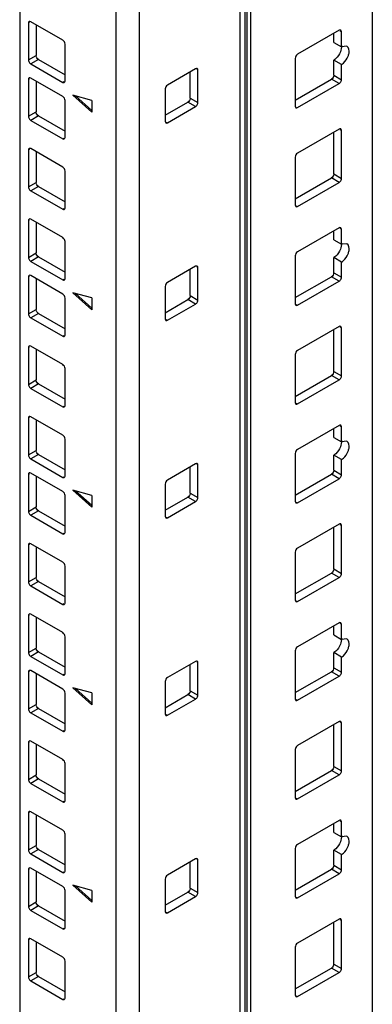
# Model space of a CAD drawing. Header units: millimetres. Extents: x 403 to 808, y 130 to 1563.
# Tile 3 of 14: x 743 to 808, y 297 to 478. Entities that reach past the tile are written whole.
import ezdxf

# ---------------------------------------------------------------- set-up
doc = ezdxf.new("R2010")
doc.units = ezdxf.units.MM
doc.header["$LTSCALE"] = 110.091572
doc.layers.add('00_COMPONENTS', color=7, linetype='CONTINUOUS')

msp = doc.modelspace()

# ---------------------------------------------------------------- linework, layer by layer
at = {"layer": '00_COMPONENTS', "color": 7, "linetype": 'Continuous'}
for p, q in [((807.8, 1362.55), (807.8, 166.58)), ((784.76, 1351.7), (784.76, 150.83)), ((784.46, 142.8), (784.46, 1351.29)), ((783.58, 141.58), (783.58, 1342.45)), ((743.1, 1339.49), (743.1, 143.51)), ((760.77, 130.86), (760.77, 1331.73)), ((765.02, 1331.73), (765.02, 130.86)), ((744.9, 477.08), (744.69, 476.95)), ((744.69, 476.95), (744.69, 470.18)), ((750.98, 473.81), (745.11, 477.2)), ((746.1, 476.63), (746.1, 470.99)), ((801.72, 475.61), (794.08, 471.2)), ((800.73, 473.4), (800.73, 475.03)), ((802.14, 475.36), (801.93, 475.48)), ((802.14, 472.59), (802.14, 475.36)), ((751.41, 466.3), (751.41, 473.08)), ((800.73, 473.4), (802.14, 472.59)), ((803.14, 472.68), (802.14, 472.59)), ((744.69, 470.18), (746.1, 470.99)), ((793.65, 470.46), (793.65, 461.64)), ((746.53, 470.26), (745.11, 469.44)), ((745.11, 469.44), (750.98, 466.05)), ((746.53, 470.26), (751.41, 467.44)), ((802.14, 469.32), (800.73, 470.14)), ((800.73, 467.36), (800.73, 470.14)), ((802.14, 466.54), (802.14, 469.32)), ((750.98, 463.44), (745.11, 466.83)), ((775.38, 468.54), (770.21, 465.56)), ((774.39, 463.15), (774.39, 467.97)), ((775.8, 468.3), (775.59, 468.42)), ((775.8, 462.34), (775.8, 468.3)), ((800.73, 467.36), (802.14, 466.54)), ((744.9, 466.71), (744.69, 466.58)), ((744.69, 466.58), (744.69, 459.81)), ((746.1, 466.26), (746.1, 460.62)), ((750.98, 466.05), (751.19, 466.18)), ((793.65, 462.79), (800.3, 466.62)), ((794.08, 461.4), (801.72, 465.81)), ((801.72, 465.81), (800.3, 466.62)), ((756.35, 462.74), (752.82, 463.69)), ((752.82, 463.69), (756.35, 460.55)), ((756.35, 460.86), (753.32, 463.55)), ((769.79, 464.83), (769.79, 458.87)), ((751.41, 455.93), (751.41, 462.71)), ((756.35, 462.74), (756.35, 460.55)), ((769.79, 460.01), (773.96, 462.42)), ((770.21, 458.62), (775.38, 461.6)), ((775.38, 461.6), (773.96, 462.42)), ((774.39, 463.15), (775.8, 462.34)), ((793.87, 461.52), (794.08, 461.4)), ((744.69, 459.81), (746.1, 460.62)), ((746.53, 459.89), (745.11, 459.07)), ((746.53, 459.89), (751.41, 457.07)), ((745.11, 459.07), (750.98, 455.68)), ((770, 458.75), (770.21, 458.62)), ((801.72, 457.46), (794.08, 453.05)), ((800.73, 449.21), (800.73, 456.89)), ((802.14, 457.21), (801.93, 457.34)), ((802.14, 448.4), (802.14, 457.21)), ((750.98, 455.68), (751.19, 455.81)), ((744.9, 453.74), (744.69, 453.62)), ((744.69, 453.62), (744.69, 446.85)), ((750.98, 450.48), (745.11, 453.87)), ((746.1, 453.3), (746.1, 447.66)), ((793.65, 452.32), (793.65, 443.5)), ((751.41, 442.97), (751.41, 449.74)), ((800.73, 449.21), (802.14, 448.4)), ((744.69, 446.85), (746.1, 447.66)), ((746.53, 446.93), (745.11, 446.11)), ((746.53, 446.93), (751.41, 444.11)), ((793.65, 444.64), (800.3, 448.48)), ((794.08, 443.25), (801.72, 447.66)), ((801.72, 447.66), (800.3, 448.48)), ((745.11, 446.11), (750.98, 442.72)), ((793.87, 443.37), (794.08, 443.25)), ((750.98, 442.72), (751.19, 442.84)), ((744.9, 440.78), (744.69, 440.66)), ((744.69, 440.66), (744.69, 433.88)), ((750.98, 437.52), (745.11, 440.91)), ((746.1, 440.33), (746.1, 434.7)), ((801.72, 439.31), (794.08, 434.9)), ((800.73, 437.11), (800.73, 438.74)), ((802.14, 439.07), (801.93, 439.19)), ((802.14, 436.29), (802.14, 439.07)), ((751.41, 430), (751.41, 436.78)), ((800.73, 437.11), (802.14, 436.29)), ((803.14, 436.39), (802.14, 436.29)), ((744.69, 433.88), (746.1, 434.7)), ((746.53, 433.96), (745.11, 433.15)), ((745.11, 433.15), (750.98, 429.76)), ((746.53, 433.96), (751.41, 431.15)), ((793.65, 434.17), (793.65, 425.35)), ((802.14, 433.03), (800.73, 433.84)), ((800.73, 431.07), (800.73, 433.84)), ((802.14, 430.25), (802.14, 433.03)), ((775.38, 432.25), (770.21, 429.27)), ((774.39, 426.86), (774.39, 431.68)), ((775.8, 432.01), (775.59, 432.13)), ((775.8, 426.04), (775.8, 432.01)), ((800.73, 431.07), (802.14, 430.25)), ((744.9, 430.41), (744.69, 430.29)), ((744.69, 430.29), (744.69, 423.51)), ((750.98, 427.15), (745.11, 430.54)), ((746.1, 429.96), (746.1, 424.33)), ((750.98, 429.76), (751.19, 429.88)), ((793.65, 426.49), (800.3, 430.33)), ((794.08, 425.11), (801.72, 429.51)), ((801.72, 429.51), (800.3, 430.33)), ((756.35, 426.44), (752.82, 427.39)), ((752.82, 427.39), (756.35, 424.26)), ((756.35, 424.57), (753.32, 427.26)), ((769.79, 428.54), (769.79, 422.57)), ((751.41, 419.64), (751.41, 426.41)), ((756.35, 426.44), (756.35, 424.26)), ((769.79, 423.72), (773.96, 426.13)), ((770.21, 422.33), (775.38, 425.31)), ((775.38, 425.31), (773.96, 426.13)), ((774.39, 426.86), (775.8, 426.04)), ((793.87, 425.23), (794.08, 425.11)), ((744.69, 423.51), (746.1, 424.33)), ((746.53, 423.6), (745.11, 422.78)), ((746.53, 423.6), (751.41, 420.78)), ((745.11, 422.78), (750.98, 419.39)), ((770, 422.45), (770.21, 422.33)), ((801.72, 421.17), (794.08, 416.76)), ((800.73, 412.92), (800.73, 420.59)), ((802.14, 420.92), (801.93, 421.04)), ((802.14, 412.1), (802.14, 420.92)), ((750.98, 419.39), (751.19, 419.51)), ((744.9, 417.45), (744.69, 417.33)), ((744.69, 417.33), (744.69, 410.55)), ((750.98, 414.19), (745.11, 417.57)), ((746.1, 417), (746.1, 411.37)), ((793.65, 416.02), (793.65, 407.2)), ((751.41, 406.67), (751.41, 413.45)), ((800.73, 412.92), (802.14, 412.1)), ((744.69, 410.55), (746.1, 411.37)), ((793.65, 408.35), (800.3, 412.18)), ((794.08, 406.96), (801.72, 411.37)), ((801.72, 411.37), (800.3, 412.18)), ((746.53, 410.63), (745.11, 409.82)), ((745.11, 409.82), (750.98, 406.43)), ((746.53, 410.63), (751.41, 407.82)), ((793.87, 407.08), (794.08, 406.96)), ((750.98, 406.43), (751.19, 406.55)), ((744.9, 404.49), (744.69, 404.37)), ((744.69, 404.37), (744.69, 397.59)), ((750.98, 401.22), (745.11, 404.61)), ((746.1, 404.04), (746.1, 398.41)), ((801.72, 403.02), (794.08, 398.61)), ((800.73, 400.81), (800.73, 402.45)), ((802.14, 402.77), (801.93, 402.9)), ((802.14, 400), (802.14, 402.77)), ((751.41, 393.71), (751.41, 400.49)), ((800.73, 400.81), (802.14, 400)), ((803.14, 400.09), (802.14, 400)), ((744.69, 397.59), (746.1, 398.41)), ((746.53, 397.67), (745.11, 396.85)), ((745.11, 396.85), (750.98, 393.47)), ((746.53, 397.67), (751.41, 394.85)), ((793.65, 397.88), (793.65, 389.06)), ((802.14, 396.73), (800.73, 397.55)), ((800.73, 394.77), (800.73, 397.55)), ((802.14, 393.96), (802.14, 396.73)), ((775.38, 395.96), (770.21, 392.98)), ((774.39, 390.57), (774.39, 395.39)), ((775.8, 395.71), (775.59, 395.83)), ((775.8, 389.75), (775.8, 395.71)), ((800.73, 394.77), (802.14, 393.96)), ((744.9, 394.12), (744.69, 394)), ((744.69, 394), (744.69, 387.22)), ((750.98, 390.85), (745.11, 394.24)), ((746.1, 393.67), (746.1, 388.04)), ((750.98, 393.47), (751.19, 393.59)), ((793.65, 390.2), (800.3, 394.04)), ((794.08, 388.81), (801.72, 393.22)), ((801.72, 393.22), (800.3, 394.04)), ((756.35, 390.15), (752.82, 391.1)), ((752.82, 391.1), (756.35, 387.96)), ((756.35, 388.27), (753.32, 390.96)), ((769.79, 392.24), (769.79, 386.28)), ((751.41, 383.34), (751.41, 390.12)), ((756.35, 390.15), (756.35, 387.96)), ((769.79, 387.42), (773.96, 389.83)), ((770.21, 386.04), (775.38, 389.02)), ((775.38, 389.02), (773.96, 389.83)), ((774.39, 390.57), (775.8, 389.75)), ((744.69, 387.22), (746.1, 388.04)), ((746.53, 387.3), (745.11, 386.49)), ((746.53, 387.3), (751.41, 384.48)), ((793.87, 388.93), (794.08, 388.81)), ((745.11, 386.49), (750.98, 383.1)), ((770, 386.16), (770.21, 386.04)), ((801.72, 384.87), (794.08, 380.46)), ((800.73, 376.63), (800.73, 384.3)), ((802.14, 384.63), (801.93, 384.75)), ((802.14, 375.81), (802.14, 384.63)), ((750.98, 383.1), (751.19, 383.22)), ((744.9, 381.16), (744.69, 381.04)), ((744.69, 381.04), (744.69, 374.26)), ((750.98, 377.89), (745.11, 381.28)), ((746.1, 380.71), (746.1, 375.07)), ((793.65, 379.73), (793.65, 370.91)), ((751.41, 370.38), (751.41, 377.16)), ((800.73, 376.63), (802.14, 375.81)), ((744.69, 374.26), (746.1, 375.07)), ((793.65, 372.05), (800.3, 375.89)), ((794.08, 370.67), (801.72, 375.07)), ((801.72, 375.07), (800.3, 375.89)), ((746.53, 374.34), (745.11, 373.52)), ((745.11, 373.52), (750.98, 370.13)), ((746.53, 374.34), (751.41, 371.52)), ((750.98, 370.13), (751.19, 370.26)), ((793.87, 370.79), (794.08, 370.67)), ((744.9, 368.2), (744.69, 368.07)), ((744.69, 368.07), (744.69, 361.3)), ((750.98, 364.93), (745.11, 368.32)), ((746.1, 367.75), (746.1, 362.11)), ((801.72, 366.73), (794.08, 362.32)), ((800.73, 364.52), (800.73, 366.15)), ((802.14, 366.48), (801.93, 366.6)), ((802.14, 363.7), (802.14, 366.48)), ((751.41, 357.42), (751.41, 364.19)), ((800.73, 364.52), (802.14, 363.7)), ((803.14, 363.8), (802.14, 363.7)), ((744.69, 361.3), (746.1, 362.11)), ((746.53, 361.38), (745.11, 360.56)), ((745.11, 360.56), (750.98, 357.17)), ((746.53, 361.38), (751.41, 358.56)), ((793.65, 361.58), (793.65, 352.76)), ((802.14, 360.44), (800.73, 361.26)), ((800.73, 358.48), (800.73, 361.26)), ((802.14, 357.66), (802.14, 360.44)), ((775.38, 359.66), (770.21, 356.68)), ((774.39, 354.27), (774.39, 359.09)), ((775.8, 359.42), (775.59, 359.54)), ((775.8, 353.46), (775.8, 359.42)), ((800.73, 358.48), (802.14, 357.66)), ((744.9, 357.83), (744.69, 357.7)), ((744.69, 357.7), (744.69, 350.93)), ((750.98, 354.56), (745.11, 357.95)), ((746.1, 357.38), (746.1, 351.74)), ((750.98, 357.17), (751.19, 357.3)), ((793.65, 353.91), (800.3, 357.74)), ((794.08, 352.52), (801.72, 356.93)), ((801.72, 356.93), (800.3, 357.74)), ((756.35, 353.86), (752.82, 354.81)), ((752.82, 354.81), (756.35, 351.67)), ((756.35, 351.98), (753.32, 354.67)), ((769.79, 355.95), (769.79, 349.99)), ((751.41, 347.05), (751.41, 353.83)), ((756.35, 353.86), (756.35, 351.67)), ((769.79, 351.13), (773.96, 353.54)), ((775.38, 352.72), (773.96, 353.54)), ((774.39, 354.27), (775.8, 353.46)), ((744.69, 350.93), (746.1, 351.74)), ((746.53, 351.01), (745.11, 350.19)), ((746.53, 351.01), (751.41, 348.19)), ((770.21, 349.74), (775.38, 352.72)), ((793.87, 352.64), (794.08, 352.52)), ((745.11, 350.19), (750.98, 346.8)), ((770, 349.87), (770.21, 349.74)), ((801.72, 348.58), (794.08, 344.17)), ((800.73, 340.33), (800.73, 348.01)), ((802.14, 348.33), (801.93, 348.46)), ((802.14, 339.52), (802.14, 348.33)), ((750.98, 346.8), (751.19, 346.93)), ((744.9, 344.86), (744.69, 344.74)), ((744.69, 344.74), (744.69, 337.96)), ((750.98, 341.6), (745.11, 344.99)), ((746.1, 344.42), (746.1, 338.78)), ((793.65, 343.43), (793.65, 334.62)), ((751.41, 334.09), (751.41, 340.86)), ((800.73, 340.33), (802.14, 339.52)), ((744.69, 337.96), (746.1, 338.78)), ((793.65, 335.76), (800.3, 339.6)), ((794.08, 334.37), (801.72, 338.78)), ((801.72, 338.78), (800.3, 339.6)), ((746.53, 338.05), (745.11, 337.23)), ((745.11, 337.23), (750.98, 333.84)), ((746.53, 338.05), (751.41, 335.23)), ((750.98, 333.84), (751.19, 333.96)), ((793.87, 334.49), (794.08, 334.37)), ((744.9, 331.9), (744.69, 331.78)), ((744.69, 331.78), (744.69, 325)), ((750.98, 328.64), (745.11, 332.02)), ((746.1, 331.45), (746.1, 325.82)), ((801.72, 330.43), (794.08, 326.02)), ((800.73, 328.23), (800.73, 329.86)), ((802.14, 330.19), (801.93, 330.31)), ((802.14, 327.41), (802.14, 330.19)), ((751.41, 321.12), (751.41, 327.9)), ((800.73, 328.23), (802.14, 327.41)), ((803.14, 327.51), (802.14, 327.41)), ((744.69, 325), (746.1, 325.82)), ((746.53, 325.08), (745.11, 324.27)), ((745.11, 324.27), (750.98, 320.88)), ((746.53, 325.08), (751.41, 322.27)), ((793.65, 325.29), (793.65, 316.47)), ((802.14, 324.14), (800.73, 324.96)), ((800.73, 322.19), (800.73, 324.96)), ((802.14, 321.37), (802.14, 324.14)), ((775.38, 323.37), (770.21, 320.39)), ((774.39, 317.98), (774.39, 322.8)), ((775.8, 323.12), (775.59, 323.25)), ((775.8, 317.16), (775.8, 323.12)), ((800.73, 322.19), (802.14, 321.37)), ((744.9, 321.53), (744.69, 321.41)), ((744.69, 321.41), (744.69, 314.63)), ((750.98, 318.27), (745.11, 321.65)), ((746.1, 321.08), (746.1, 315.45)), ((750.98, 320.88), (751.19, 321)), ((793.65, 317.61), (800.3, 321.45)), ((794.08, 316.23), (801.72, 320.63)), ((801.72, 320.63), (800.3, 321.45)), ((756.35, 317.56), (752.82, 318.51)), ((752.82, 318.51), (756.35, 315.38)), ((769.79, 319.65), (769.79, 313.69)), ((751.41, 310.75), (751.41, 317.53)), ((756.35, 315.69), (753.32, 318.38)), ((756.35, 317.56), (756.35, 315.38)), ((769.79, 314.84), (773.96, 317.25)), ((775.38, 316.43), (773.96, 317.25)), ((774.39, 317.98), (775.8, 317.16)), ((744.69, 314.63), (746.1, 315.45)), ((770.21, 313.45), (775.38, 316.43)), ((793.87, 316.35), (794.08, 316.23)), ((746.53, 314.71), (745.11, 313.9)), ((745.11, 313.9), (750.98, 310.51)), ((746.53, 314.71), (751.41, 311.9)), ((770, 313.57), (770.21, 313.45)), ((801.72, 312.29), (794.08, 307.88)), ((800.73, 304.04), (800.73, 311.71)), ((802.14, 312.04), (801.93, 312.16)), ((802.14, 303.22), (802.14, 312.04)), ((750.98, 310.51), (751.19, 310.63)), ((744.9, 308.57), (744.69, 308.45)), ((744.69, 308.45), (744.69, 301.67)), ((750.98, 305.3), (745.11, 308.69)), ((746.1, 308.12), (746.1, 302.49)), ((793.65, 307.14), (793.65, 298.32)), ((751.41, 297.79), (751.41, 304.57)), ((800.73, 304.04), (802.14, 303.22)), ((744.69, 301.67), (746.1, 302.49)), ((793.65, 299.47), (800.3, 303.3)), ((794.08, 298.08), (801.72, 302.49)), ((801.72, 302.49), (800.3, 303.3)), ((746.53, 301.75), (745.11, 300.94)), ((745.11, 300.94), (750.98, 297.55)), ((746.53, 301.75), (751.41, 298.94)), ((750.98, 297.55), (751.19, 297.67)), ((793.87, 298.2), (794.08, 298.08))]:
    msp.add_line(p, q, dxfattribs=at)
at = {"layer": '00_COMPONENTS', "color": 208, "linetype": 'Continuous', "true_color": 0x37005f}
msp.add_line((785.46, 1351.29), (785.46, 150.42), dxfattribs=at)
at = {"layer": '00_COMPONENTS', "color": 7, "linetype": 'Continuous'}
for points in [[(744.81, 477.23), (744.72, 477.18), (744.69, 477.05), (744.69, 476.95)], [(745.11, 477.2), (745.02, 477.25), (744.9, 477.28), (744.81, 477.23)], [(802.02, 475.64), (801.93, 475.69), (801.8, 475.66), (801.72, 475.61)], [(802.14, 475.36), (802.14, 475.46), (802.1, 475.59), (802.02, 475.64)], [(751.41, 473.08), (751.41, 473.36), (751.23, 473.67), (750.98, 473.81)], [(802.12, 472.82), (802.18, 472.44), (802.09, 472.03), (801.95, 471.67)], [(746.53, 470.26), (746.28, 470.4), (746.1, 470.71), (746.1, 470.99)], [(794.08, 471.2), (793.83, 471.06), (793.65, 470.75), (793.65, 470.46)], [(744.69, 470.18), (744.69, 469.99), (744.77, 469.79), (744.89, 469.64)], [(744.89, 469.64), (744.95, 469.56), (745.02, 469.49), (745.11, 469.44)], [(775.68, 468.57), (775.59, 468.62), (775.46, 468.59), (775.38, 468.54)], [(744.81, 466.86), (744.72, 466.81), (744.69, 466.68), (744.69, 466.58)], [(745.11, 466.83), (745.02, 466.88), (744.9, 466.91), (744.81, 466.86)], [(775.8, 468.3), (775.8, 468.4), (775.76, 468.52), (775.68, 468.57)], [(800.73, 467.36), (800.73, 467.08), (800.55, 466.77), (800.3, 466.62)], [(750.98, 466.05), (751.07, 466), (751.19, 465.97), (751.28, 466.02)], [(751.28, 466.02), (751.37, 466.07), (751.41, 466.2), (751.41, 466.3)], [(770.21, 465.56), (769.97, 465.42), (769.79, 465.11), (769.79, 464.83)], [(801.72, 465.81), (801.88, 465.9), (802, 466.07), (802.08, 466.25)], [(802.08, 466.25), (802.11, 466.34), (802.14, 466.44), (802.14, 466.54)], [(751.41, 462.71), (751.41, 462.99), (751.23, 463.3), (750.98, 463.44)], [(774.39, 463.15), (774.39, 462.87), (774.21, 462.56), (773.96, 462.42)], [(775.38, 461.6), (775.54, 461.7), (775.67, 461.87), (775.74, 462.04)], [(775.74, 462.04), (775.77, 462.14), (775.8, 462.24), (775.8, 462.34)], [(793.65, 461.64), (793.65, 461.54), (793.69, 461.42), (793.78, 461.37)], [(793.78, 461.37), (793.87, 461.32), (793.99, 461.35), (794.08, 461.4)], [(744.69, 459.81), (744.69, 459.62), (744.77, 459.42), (744.89, 459.27)], [(746.53, 459.89), (746.28, 460.03), (746.1, 460.34), (746.1, 460.62)], [(744.89, 459.27), (744.95, 459.2), (745.02, 459.12), (745.11, 459.07)], [(769.79, 458.87), (769.79, 458.77), (769.83, 458.64), (769.91, 458.59)], [(769.91, 458.59), (770, 458.54), (770.13, 458.57), (770.21, 458.62)], [(751.28, 455.65), (751.37, 455.7), (751.41, 455.83), (751.41, 455.93)], [(802.02, 457.49), (801.93, 457.54), (801.8, 457.51), (801.72, 457.46)], [(802.14, 457.21), (802.14, 457.31), (802.1, 457.44), (802.02, 457.49)], [(750.98, 455.68), (751.07, 455.63), (751.19, 455.6), (751.28, 455.65)], [(744.81, 453.9), (744.72, 453.85), (744.69, 453.72), (744.69, 453.62)], [(745.11, 453.87), (745.02, 453.92), (744.9, 453.95), (744.81, 453.9)], [(794.08, 453.05), (793.83, 452.91), (793.65, 452.6), (793.65, 452.32)], [(751.41, 449.74), (751.41, 450.03), (751.23, 450.34), (750.98, 450.48)], [(800.73, 449.21), (800.73, 448.93), (800.55, 448.62), (800.3, 448.48)], [(746.53, 446.93), (746.28, 447.07), (746.1, 447.38), (746.1, 447.66)], [(801.72, 447.66), (801.88, 447.76), (802, 447.93), (802.08, 448.1)], [(802.08, 448.1), (802.11, 448.19), (802.14, 448.3), (802.14, 448.4)], [(744.69, 446.85), (744.69, 446.66), (744.77, 446.46), (744.89, 446.31)], [(744.89, 446.31), (744.95, 446.23), (745.02, 446.16), (745.11, 446.11)], [(793.65, 443.5), (793.65, 443.4), (793.69, 443.27), (793.78, 443.22)], [(750.98, 442.72), (751.07, 442.67), (751.19, 442.64), (751.28, 442.69)], [(751.28, 442.69), (751.37, 442.74), (751.41, 442.87), (751.41, 442.97)], [(793.78, 443.22), (793.87, 443.17), (793.99, 443.2), (794.08, 443.25)], [(744.81, 440.93), (744.72, 440.88), (744.69, 440.76), (744.69, 440.66)], [(745.11, 440.91), (745.02, 440.96), (744.9, 440.99), (744.81, 440.93)], [(802.02, 439.34), (801.93, 439.39), (801.8, 439.36), (801.72, 439.31)], [(802.14, 439.07), (802.14, 439.17), (802.1, 439.29), (802.02, 439.34)], [(751.41, 436.78), (751.41, 437.06), (751.23, 437.38), (750.98, 437.52)], [(802.12, 436.53), (802.18, 436.15), (802.09, 435.74), (801.95, 435.38)], [(746.53, 433.96), (746.28, 434.11), (746.1, 434.42), (746.1, 434.7)], [(794.08, 434.9), (793.83, 434.76), (793.65, 434.45), (793.65, 434.17)], [(744.69, 433.88), (744.69, 433.69), (744.77, 433.5), (744.89, 433.35)], [(744.89, 433.35), (744.95, 433.27), (745.02, 433.2), (745.11, 433.15)], [(745.11, 430.54), (745.02, 430.59), (744.9, 430.62), (744.81, 430.57)], [(775.68, 432.28), (775.59, 432.33), (775.46, 432.3), (775.38, 432.25)], [(775.8, 432.01), (775.8, 432.11), (775.76, 432.23), (775.68, 432.28)], [(800.73, 431.07), (800.73, 430.78), (800.55, 430.47), (800.3, 430.33)], [(744.81, 430.57), (744.72, 430.52), (744.69, 430.39), (744.69, 430.29)], [(750.98, 429.76), (751.07, 429.71), (751.19, 429.68), (751.28, 429.73)], [(751.28, 429.73), (751.37, 429.78), (751.41, 429.9), (751.41, 430)], [(770.21, 429.27), (769.97, 429.13), (769.79, 428.82), (769.79, 428.54)], [(801.72, 429.51), (801.88, 429.61), (802, 429.78), (802.08, 429.95)], [(802.08, 429.95), (802.11, 430.05), (802.14, 430.15), (802.14, 430.25)], [(751.41, 426.41), (751.41, 426.7), (751.23, 427.01), (750.98, 427.15)], [(774.39, 426.86), (774.39, 426.58), (774.21, 426.27), (773.96, 426.13)], [(775.38, 425.31), (775.54, 425.4), (775.67, 425.57), (775.74, 425.75)], [(775.74, 425.75), (775.77, 425.84), (775.8, 425.94), (775.8, 426.04)], [(793.65, 425.35), (793.65, 425.25), (793.69, 425.13), (793.78, 425.08)], [(744.69, 423.51), (744.69, 423.32), (744.77, 423.13), (744.89, 422.98)], [(746.53, 423.6), (746.28, 423.74), (746.1, 424.05), (746.1, 424.33)], [(793.78, 425.08), (793.87, 425.03), (793.99, 425.06), (794.08, 425.11)], [(744.89, 422.98), (744.95, 422.9), (745.02, 422.83), (745.11, 422.78)], [(769.79, 422.57), (769.79, 422.47), (769.83, 422.35), (769.91, 422.3)], [(769.91, 422.3), (770, 422.25), (770.13, 422.28), (770.21, 422.33)], [(802.02, 421.2), (801.93, 421.25), (801.8, 421.22), (801.72, 421.17)], [(802.14, 420.92), (802.14, 421.02), (802.1, 421.15), (802.02, 421.2)], [(750.98, 419.39), (751.07, 419.34), (751.19, 419.31), (751.28, 419.36)], [(751.28, 419.36), (751.37, 419.41), (751.41, 419.53), (751.41, 419.64)], [(744.81, 417.6), (744.72, 417.55), (744.69, 417.43), (744.69, 417.33)], [(745.11, 417.57), (745.02, 417.62), (744.9, 417.65), (744.81, 417.6)], [(794.08, 416.76), (793.83, 416.62), (793.65, 416.3), (793.65, 416.02)], [(751.41, 413.45), (751.41, 413.73), (751.23, 414.04), (750.98, 414.19)], [(800.73, 412.92), (800.73, 412.64), (800.55, 412.33), (800.3, 412.18)], [(746.53, 410.63), (746.28, 410.77), (746.1, 411.09), (746.1, 411.37)], [(801.72, 411.37), (801.88, 411.46), (802, 411.63), (802.08, 411.81)], [(802.08, 411.81), (802.11, 411.9), (802.14, 412), (802.14, 412.1)], [(744.69, 410.55), (744.69, 410.36), (744.77, 410.17), (744.89, 410.02)], [(744.89, 410.02), (744.95, 409.94), (745.02, 409.87), (745.11, 409.82)], [(793.65, 407.2), (793.65, 407.1), (793.69, 406.98), (793.78, 406.93)], [(750.98, 406.43), (751.07, 406.38), (751.19, 406.35), (751.28, 406.4)], [(751.28, 406.4), (751.37, 406.45), (751.41, 406.57), (751.41, 406.67)], [(793.78, 406.93), (793.87, 406.88), (793.99, 406.91), (794.08, 406.96)], [(744.81, 404.64), (744.72, 404.59), (744.69, 404.47), (744.69, 404.37)], [(745.11, 404.61), (745.02, 404.66), (744.9, 404.69), (744.81, 404.64)], [(802.02, 403.05), (801.93, 403.1), (801.8, 403.07), (801.72, 403.02)], [(802.14, 402.77), (802.14, 402.87), (802.1, 403), (802.02, 403.05)], [(751.41, 400.49), (751.41, 400.77), (751.23, 401.08), (750.98, 401.22)], [(802.12, 400.24), (802.18, 399.85), (802.09, 399.45), (801.95, 399.08)], [(746.53, 397.67), (746.28, 397.81), (746.1, 398.12), (746.1, 398.41)], [(794.08, 398.61), (793.83, 398.47), (793.65, 398.16), (793.65, 397.88)], [(744.69, 397.59), (744.69, 397.4), (744.77, 397.21), (744.89, 397.06)], [(744.89, 397.06), (744.95, 396.98), (745.02, 396.91), (745.11, 396.85)], [(775.68, 395.99), (775.59, 396.04), (775.46, 396.01), (775.38, 395.96)], [(775.8, 395.71), (775.8, 395.81), (775.76, 395.94), (775.68, 395.99)], [(800.73, 394.77), (800.73, 394.49), (800.55, 394.18), (800.3, 394.04)], [(744.81, 394.27), (744.72, 394.22), (744.69, 394.1), (744.69, 394)], [(745.11, 394.24), (745.02, 394.29), (744.9, 394.32), (744.81, 394.27)], [(750.98, 393.47), (751.07, 393.42), (751.19, 393.39), (751.28, 393.44)], [(751.28, 393.44), (751.37, 393.49), (751.41, 393.61), (751.41, 393.71)], [(770.21, 392.98), (769.97, 392.84), (769.79, 392.52), (769.79, 392.24)], [(801.72, 393.22), (801.88, 393.32), (802, 393.49), (802.08, 393.66)], [(802.08, 393.66), (802.11, 393.75), (802.14, 393.86), (802.14, 393.96)], [(751.41, 390.12), (751.41, 390.4), (751.23, 390.71), (750.98, 390.85)], [(774.39, 390.57), (774.39, 390.29), (774.21, 389.97), (773.96, 389.83)], [(775.38, 389.02), (775.54, 389.11), (775.67, 389.28), (775.74, 389.46)], [(775.74, 389.46), (775.77, 389.55), (775.8, 389.65), (775.8, 389.75)], [(793.65, 389.06), (793.65, 388.96), (793.69, 388.83), (793.78, 388.78)], [(744.69, 387.22), (744.69, 387.03), (744.77, 386.84), (744.89, 386.69)], [(746.53, 387.3), (746.28, 387.44), (746.1, 387.75), (746.1, 388.04)], [(793.78, 388.78), (793.87, 388.73), (793.99, 388.76), (794.08, 388.81)], [(744.89, 386.69), (744.95, 386.61), (745.02, 386.54), (745.11, 386.49)], [(769.79, 386.28), (769.79, 386.18), (769.83, 386.06), (769.91, 386.01)], [(769.91, 386.01), (770, 385.96), (770.13, 385.99), (770.21, 386.04)], [(802.02, 384.9), (801.93, 384.95), (801.8, 384.92), (801.72, 384.87)], [(802.14, 384.63), (802.14, 384.73), (802.1, 384.85), (802.02, 384.9)], [(750.98, 383.1), (751.07, 383.05), (751.19, 383.02), (751.28, 383.07)], [(751.28, 383.07), (751.37, 383.12), (751.41, 383.24), (751.41, 383.34)], [(744.81, 381.31), (744.72, 381.26), (744.69, 381.14), (744.69, 381.04)], [(745.11, 381.28), (745.02, 381.33), (744.9, 381.36), (744.81, 381.31)], [(794.08, 380.46), (793.83, 380.32), (793.65, 380.01), (793.65, 379.73)], [(751.41, 377.16), (751.41, 377.44), (751.23, 377.75), (750.98, 377.89)], [(800.73, 376.63), (800.73, 376.34), (800.55, 376.03), (800.3, 375.89)], [(746.53, 374.34), (746.28, 374.48), (746.1, 374.79), (746.1, 375.07)], [(801.72, 375.07), (801.88, 375.17), (802, 375.34), (802.08, 375.51)], [(802.08, 375.51), (802.11, 375.61), (802.14, 375.71), (802.14, 375.81)], [(744.69, 374.26), (744.69, 374.07), (744.77, 373.88), (744.89, 373.73)], [(744.89, 373.73), (744.95, 373.65), (745.02, 373.57), (745.11, 373.52)], [(793.65, 370.91), (793.65, 370.81), (793.69, 370.69), (793.78, 370.64)], [(750.98, 370.13), (751.07, 370.08), (751.19, 370.05), (751.28, 370.11)], [(751.28, 370.11), (751.37, 370.16), (751.41, 370.28), (751.41, 370.38)], [(793.78, 370.64), (793.87, 370.59), (793.99, 370.62), (794.08, 370.67)], [(744.81, 368.35), (744.72, 368.3), (744.69, 368.17), (744.69, 368.07)], [(745.11, 368.32), (745.02, 368.37), (744.9, 368.4), (744.81, 368.35)], [(802.02, 366.76), (801.93, 366.81), (801.8, 366.78), (801.72, 366.73)], [(802.14, 366.48), (802.14, 366.58), (802.1, 366.71), (802.02, 366.76)], [(751.41, 364.19), (751.41, 364.48), (751.23, 364.79), (750.98, 364.93)], [(802.12, 363.94), (802.18, 363.56), (802.09, 363.15), (801.95, 362.79)], [(746.53, 361.38), (746.28, 361.52), (746.1, 361.83), (746.1, 362.11)], [(794.08, 362.32), (793.83, 362.18), (793.65, 361.86), (793.65, 361.58)], [(744.69, 361.3), (744.69, 361.11), (744.77, 360.91), (744.89, 360.76)], [(744.89, 360.76), (744.95, 360.68), (745.02, 360.61), (745.11, 360.56)], [(775.68, 359.69), (775.59, 359.74), (775.46, 359.71), (775.38, 359.66)], [(775.8, 359.42), (775.8, 359.52), (775.76, 359.64), (775.68, 359.69)], [(800.73, 358.48), (800.73, 358.2), (800.55, 357.89), (800.3, 357.74)], [(744.81, 357.98), (744.72, 357.93), (744.69, 357.8), (744.69, 357.7)], [(745.11, 357.95), (745.02, 358), (744.9, 358.03), (744.81, 357.98)], [(750.98, 357.17), (751.07, 357.12), (751.19, 357.09), (751.28, 357.14)], [(751.28, 357.14), (751.37, 357.19), (751.41, 357.32), (751.41, 357.42)], [(770.21, 356.68), (769.97, 356.54), (769.79, 356.23), (769.79, 355.95)], [(801.72, 356.93), (801.88, 357.02), (802, 357.19), (802.08, 357.37)], [(802.08, 357.37), (802.11, 357.46), (802.14, 357.56), (802.14, 357.66)], [(751.41, 353.83), (751.41, 354.11), (751.23, 354.42), (750.98, 354.56)], [(774.39, 354.27), (774.39, 353.99), (774.21, 353.68), (773.96, 353.54)], [(775.38, 352.72), (775.54, 352.82), (775.67, 352.99), (775.74, 353.16)], [(775.74, 353.16), (775.77, 353.26), (775.8, 353.36), (775.8, 353.46)], [(746.53, 351.01), (746.28, 351.15), (746.1, 351.46), (746.1, 351.74)], [(793.65, 352.76), (793.65, 352.66), (793.69, 352.54), (793.78, 352.49)], [(793.78, 352.49), (793.87, 352.44), (793.99, 352.47), (794.08, 352.52)], [(744.69, 350.93), (744.69, 350.74), (744.77, 350.54), (744.89, 350.39)], [(744.89, 350.39), (744.95, 350.31), (745.02, 350.24), (745.11, 350.19)], [(769.79, 349.99), (769.79, 349.89), (769.83, 349.76), (769.91, 349.71)], [(769.91, 349.71), (770, 349.66), (770.13, 349.69), (770.21, 349.74)], [(802.02, 348.61), (801.93, 348.66), (801.8, 348.63), (801.72, 348.58)], [(802.14, 348.33), (802.14, 348.43), (802.1, 348.56), (802.02, 348.61)], [(750.98, 346.8), (751.07, 346.75), (751.19, 346.72), (751.28, 346.77)], [(751.28, 346.77), (751.37, 346.82), (751.41, 346.95), (751.41, 347.05)], [(744.81, 345.02), (744.72, 344.97), (744.69, 344.84), (744.69, 344.74)], [(745.11, 344.99), (745.02, 345.04), (744.9, 345.07), (744.81, 345.02)], [(794.08, 344.17), (793.83, 344.03), (793.65, 343.72), (793.65, 343.43)], [(751.41, 340.86), (751.41, 341.15), (751.23, 341.46), (750.98, 341.6)], [(800.73, 340.33), (800.73, 340.05), (800.55, 339.74), (800.3, 339.6)], [(746.53, 338.05), (746.28, 338.19), (746.1, 338.5), (746.1, 338.78)], [(801.72, 338.78), (801.88, 338.88), (802, 339.05), (802.08, 339.22)], [(802.08, 339.22), (802.11, 339.31), (802.14, 339.42), (802.14, 339.52)], [(744.69, 337.96), (744.69, 337.77), (744.77, 337.58), (744.89, 337.43)], [(744.89, 337.43), (744.95, 337.35), (745.02, 337.28), (745.11, 337.23)], [(750.98, 333.84), (751.07, 333.79), (751.19, 333.76), (751.28, 333.81)], [(751.28, 333.81), (751.37, 333.86), (751.41, 333.99), (751.41, 334.09)], [(793.65, 334.62), (793.65, 334.52), (793.69, 334.39), (793.78, 334.34)], [(793.78, 334.34), (793.87, 334.29), (793.99, 334.32), (794.08, 334.37)], [(744.81, 332.05), (744.72, 332), (744.69, 331.88), (744.69, 331.78)], [(745.11, 332.02), (745.02, 332.07), (744.9, 332.1), (744.81, 332.05)], [(802.02, 330.46), (801.93, 330.51), (801.8, 330.48), (801.72, 330.43)], [(802.14, 330.19), (802.14, 330.29), (802.1, 330.41), (802.02, 330.46)], [(751.41, 327.9), (751.41, 328.18), (751.23, 328.49), (750.98, 328.64)], [(802.12, 327.65), (802.18, 327.27), (802.09, 326.86), (801.95, 326.5)], [(746.53, 325.08), (746.28, 325.23), (746.1, 325.54), (746.1, 325.82)], [(794.08, 326.02), (793.83, 325.88), (793.65, 325.57), (793.65, 325.29)], [(744.69, 325), (744.69, 324.81), (744.77, 324.62), (744.89, 324.47)], [(744.89, 324.47), (744.95, 324.39), (745.02, 324.32), (745.11, 324.27)], [(775.68, 323.4), (775.59, 323.45), (775.46, 323.42), (775.38, 323.37)], [(775.8, 323.12), (775.8, 323.23), (775.76, 323.35), (775.68, 323.4)], [(800.73, 322.19), (800.73, 321.9), (800.55, 321.59), (800.3, 321.45)], [(744.81, 321.68), (744.72, 321.63), (744.69, 321.51), (744.69, 321.41)], [(745.11, 321.65), (745.02, 321.71), (744.9, 321.74), (744.81, 321.68)], [(750.98, 320.88), (751.07, 320.83), (751.19, 320.8), (751.28, 320.85)], [(751.28, 320.85), (751.37, 320.9), (751.41, 321.02), (751.41, 321.12)], [(770.21, 320.39), (769.97, 320.25), (769.79, 319.94), (769.79, 319.65)], [(801.72, 320.63), (801.88, 320.73), (802, 320.9), (802.08, 321.07)], [(802.08, 321.07), (802.11, 321.17), (802.14, 321.27), (802.14, 321.37)], [(751.41, 317.53), (751.41, 317.81), (751.23, 318.13), (750.98, 318.27)], [(774.39, 317.98), (774.39, 317.7), (774.21, 317.39), (773.96, 317.25)], [(775.38, 316.43), (775.54, 316.52), (775.67, 316.69), (775.74, 316.87)], [(775.74, 316.87), (775.77, 316.96), (775.8, 317.06), (775.8, 317.16)], [(746.53, 314.71), (746.28, 314.86), (746.1, 315.17), (746.1, 315.45)], [(793.65, 316.47), (793.65, 316.37), (793.69, 316.25), (793.78, 316.2)], [(793.78, 316.2), (793.87, 316.14), (793.99, 316.17), (794.08, 316.23)], [(744.69, 314.63), (744.69, 314.44), (744.77, 314.25), (744.89, 314.1)], [(744.89, 314.1), (744.95, 314.02), (745.02, 313.95), (745.11, 313.9)], [(769.79, 313.69), (769.79, 313.59), (769.83, 313.47), (769.91, 313.42)], [(769.91, 313.42), (770, 313.37), (770.13, 313.4), (770.21, 313.45)], [(802.02, 312.32), (801.93, 312.37), (801.8, 312.34), (801.72, 312.29)], [(802.14, 312.04), (802.14, 312.14), (802.1, 312.26), (802.02, 312.32)], [(750.98, 310.51), (751.07, 310.46), (751.19, 310.43), (751.28, 310.48)], [(751.28, 310.48), (751.37, 310.53), (751.41, 310.65), (751.41, 310.75)], [(744.81, 308.72), (744.72, 308.67), (744.69, 308.55), (744.69, 308.45)], [(745.11, 308.69), (745.02, 308.74), (744.9, 308.77), (744.81, 308.72)], [(794.08, 307.88), (793.83, 307.73), (793.65, 307.42), (793.65, 307.14)], [(751.41, 304.57), (751.41, 304.85), (751.23, 305.16), (750.98, 305.3)], [(800.73, 304.04), (800.73, 303.76), (800.55, 303.45), (800.3, 303.3)], [(746.53, 301.75), (746.28, 301.89), (746.1, 302.2), (746.1, 302.49)], [(801.72, 302.49), (801.88, 302.58), (802, 302.75), (802.08, 302.93)], [(802.08, 302.93), (802.11, 303.02), (802.14, 303.12), (802.14, 303.22)], [(744.69, 301.67), (744.69, 301.48), (744.77, 301.29), (744.89, 301.14)], [(744.89, 301.14), (744.95, 301.06), (745.02, 300.99), (745.11, 300.94)], [(750.98, 297.55), (751.07, 297.5), (751.19, 297.47), (751.28, 297.52)], [(751.28, 297.52), (751.37, 297.57), (751.41, 297.69), (751.41, 297.79)], [(793.65, 298.32), (793.65, 298.22), (793.69, 298.1), (793.78, 298.05)], [(793.78, 298.05), (793.87, 298), (793.99, 298.03), (794.08, 298.08)]]:
    msp.add_open_spline(points, degree=3, dxfattribs=at)
for points, knots in [([(803.36, 470.84), (803.44, 471.03), (803.62, 471.62), (803.52, 472.47), (803.14, 472.68)], [0, 0, 0, 0, 0.319225, 1, 1, 1, 1]), ([(801.95, 471.67), (801.77, 471.19), (801.39, 470.61), (800.86, 470.21), (800.73, 470.14)], [0, 0, 0, 0, 0.771207, 1, 1, 1, 1]), ([(802.14, 469.32), (802.27, 469.39), (802.8, 469.79), (803.18, 470.37), (803.36, 470.84)], [0, 0, 0, 0, 0.228749, 1, 1, 1, 1]), ([(803.36, 434.55), (803.44, 434.74), (803.62, 435.32), (803.52, 436.17), (803.14, 436.39)], [0, 0, 0, 0, 0.319225, 1, 1, 1, 1]), ([(801.95, 435.38), (801.77, 434.9), (801.39, 434.32), (800.86, 433.92), (800.73, 433.84)], [0, 0, 0, 0, 0.771207, 1, 1, 1, 1]), ([(802.14, 433.03), (802.27, 433.1), (802.8, 433.5), (803.18, 434.07), (803.36, 434.55)], [0, 0, 0, 0, 0.228749, 1, 1, 1, 1]), ([(803.36, 398.25), (803.44, 398.44), (803.62, 399.03), (803.52, 399.88), (803.14, 400.1)], [0, 0, 0, 0, 0.319225, 1, 1, 1, 1]), ([(801.95, 399.08), (801.77, 398.61), (801.39, 398.02), (800.86, 397.62), (800.73, 397.55)], [0, 0, 0, 0, 0.771207, 1, 1, 1, 1]), ([(802.14, 396.73), (802.27, 396.81), (802.8, 397.2), (803.18, 397.78), (803.36, 398.25)], [0, 0, 0, 0, 0.228749, 1, 1, 1, 1]), ([(803.36, 361.96), (803.44, 362.15), (803.62, 362.74), (803.52, 363.58), (803.14, 363.8)], [0, 0, 0, 0, 0.319225, 1, 1, 1, 1]), ([(801.95, 362.79), (801.77, 362.31), (801.39, 361.73), (800.86, 361.33), (800.73, 361.26)], [0, 0, 0, 0, 0.771207, 1, 1, 1, 1]), ([(802.14, 360.44), (802.27, 360.51), (802.8, 360.91), (803.18, 361.49), (803.36, 361.96)], [0, 0, 0, 0, 0.228749, 1, 1, 1, 1]), ([(803.36, 325.67), (803.44, 325.86), (803.62, 326.44), (803.52, 327.29), (803.14, 327.51)], [0, 0, 0, 0, 0.319225, 1, 1, 1, 1]), ([(801.95, 326.5), (801.77, 326.02), (801.39, 325.44), (800.86, 325.04), (800.73, 324.96)], [0, 0, 0, 0, 0.771207, 1, 1, 1, 1]), ([(802.14, 324.14), (802.27, 324.22), (802.8, 324.62), (803.18, 325.19), (803.36, 325.67)], [0, 0, 0, 0, 0.228749, 1, 1, 1, 1])]:
    msp.add_open_spline(points, degree=3, knots=knots, dxfattribs=at)

doc.saveas('drawing.dxf')
